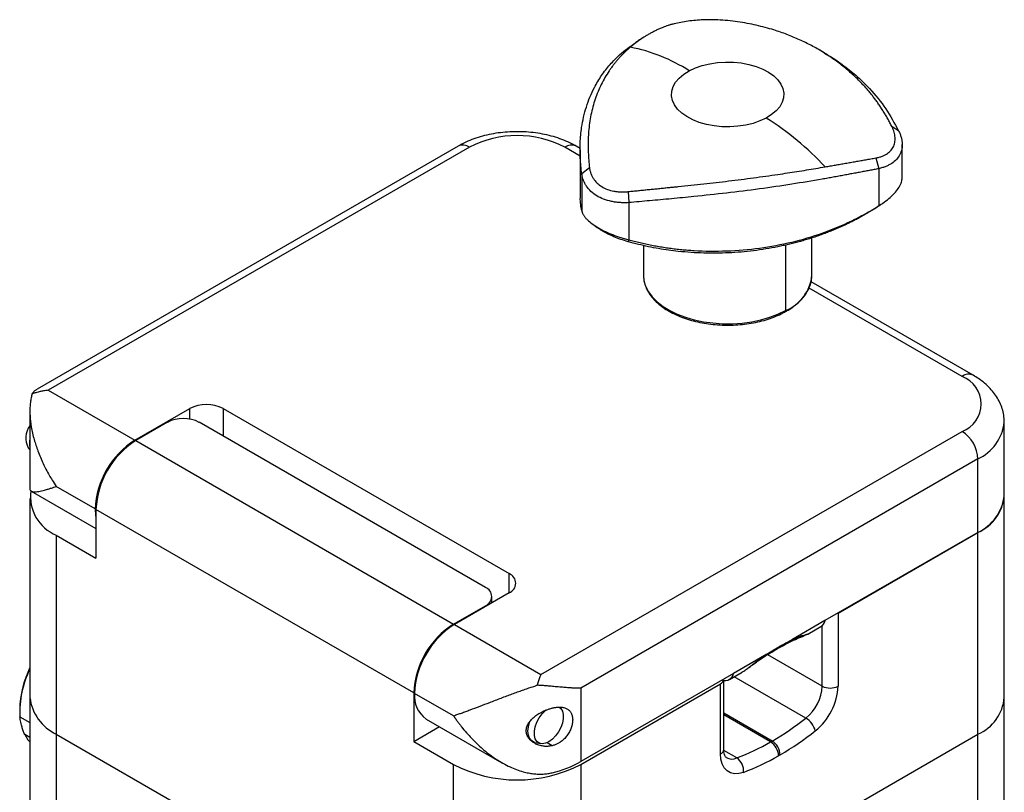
# Model space of a CAD drawing. Header units: inches. Extents: x 0.86 to 7.63, y 2.11 to 9.01.
# Tile 11 of 11: x 5.9 to 7.63, y 7.66 to 9.01. Entities that reach past the tile are written whole.
import ezdxf

# ---------------------------------------------------------------- set-up
doc = ezdxf.new("R2010")
doc.units = ezdxf.units.IN
doc.header["$MEASUREMENT"] = 0

msp = doc.modelspace()

# ---------------------------------------------------------------- linework, layer by layer
at = {"color": 7, "linetype": 'Continuous', "lineweight": 25}
for p, q in [((7.3105, 8.9566), (7.2998, 8.9628)), ((7.4407, 8.82), (7.4292, 8.8269)), ((6.6693, 8.7932), (5.9315, 8.3673)), ((6.6889, 8.7913), (5.9512, 8.3654)), ((6.8828, 8.7758), (6.856, 8.7913)), ((6.8831, 8.789), (6.8757, 8.7932)), ((6.8828, 8.7869), (6.8828, 8.7043)), ((7.4471, 8.7389), (7.4471, 8.7958)), ((7.4008, 8.7724), (7.406, 8.7536)), ((6.8993, 8.7549), (6.8856, 8.7446)), ((7.406, 8.7536), (7.406, 8.6887)), ((6.8856, 8.7446), (6.8856, 8.6797)), ((6.9669, 8.7135), (6.9679, 8.6941)), ((6.9679, 8.6941), (6.9679, 8.6292)), ((7.406, 8.6887), (7.4008, 8.6847)), ((7.406, 8.6884), (7.4008, 8.6847)), ((6.9679, 8.6292), (6.9669, 8.6257)), ((7.289, 8.5671), (7.289, 8.6327)), ((6.9937, 8.6194), (6.9937, 8.5671)), ((7.2425, 8.6199), (7.2425, 8.505)), ((7.5716, 8.3915), (7.2876, 8.5555)), ((7.552, 8.3895), (7.2838, 8.5443)), ((5.9512, 8.3654), (6.1029, 8.2778)), ((6.1029, 8.2778), (6.199, 8.3333)), ((6.199, 8.3149), (6.199, 8.3333)), ((6.2574, 8.3333), (6.7585, 8.044)), ((6.2574, 8.3333), (6.2574, 8.285)), ((5.919, 8.329), (5.919, 8.1929)), ((6.16, 8.3092), (6.1043, 8.277)), ((6.7168, 8.0199), (6.2157, 8.3092)), ((7.6259, 8.1806), (7.6259, 8.3092)), ((6.8142, 7.8672), (7.552, 8.2931)), ((5.9162, 8.2644), (5.919, 8.2612)), ((6.1043, 8.277), (6.6611, 7.9556)), ((7.5798, 8.2449), (6.8838, 7.8431)), ((7.5798, 8.1163), (7.5798, 8.2449)), ((6.0333, 8.1573), (5.9651, 8.1966)), ((5.919, 8.1757), (5.919, 7.8269)), ((5.9213, 8.1886), (6.0347, 8.1232)), ((7.6259, 7.8269), (7.6259, 8.1806)), ((6.0347, 8.1565), (6.0347, 8.0713)), ((6.5915, 7.835), (6.0347, 8.1565)), ((5.9651, 8.1115), (6.0347, 8.0713)), ((5.9651, 8.1115), (5.9651, 7.7627)), ((7.5798, 8.1163), (7.3118, 7.9616)), ((7.3348, 7.9749), (7.5798, 8.1163)), ((7.5798, 7.7627), (7.5798, 8.1163)), ((6.7585, 8.0102), (6.7585, 8.044)), ((6.7585, 8.0102), (6.6625, 7.9548)), ((6.7283, 7.9928), (6.7283, 8.0038)), ((6.6611, 7.9556), (6.7168, 7.9877)), ((6.7168, 7.9877), (6.7168, 7.9861)), ((7.3348, 7.9749), (7.3348, 7.8469)), ((6.6625, 7.9548), (6.8142, 7.8672)), ((7.3118, 7.9616), (7.2535, 7.9279)), ((7.307, 7.8469), (7.307, 7.9529)), ((7.282, 7.938), (7.3046, 7.9511)), ((7.2332, 7.9169), (7.2285, 7.9125)), ((7.2304, 7.9153), (7.2332, 7.9169)), ((7.2101, 7.9029), (7.1518, 7.8692)), ((7.307, 7.8469), (7.2116, 7.9019)), ((7.2304, 7.9153), (7.2257, 7.9109)), ((7.2258, 7.9108), (7.2286, 7.9125)), ((7.1518, 7.8692), (6.8838, 7.7145)), ((7.1445, 7.8587), (7.1668, 7.8715)), ((6.8838, 7.7097), (7.1288, 7.8511)), ((7.1288, 7.728), (7.1288, 7.8511)), ((7.1339, 7.8562), (7.1316, 7.8575)), ((7.1341, 7.8561), (7.1339, 7.8562)), ((7.1346, 7.736), (7.1346, 7.8561)), ((7.2783, 7.7908), (7.1526, 7.8634)), ((6.5915, 7.835), (6.5915, 7.7499)), ((6.6611, 7.7949), (6.5929, 7.8342)), ((6.8838, 7.8431), (6.8838, 7.7145)), ((5.919, 7.8269), (5.919, 7.3447)), ((7.6259, 7.3447), (7.6259, 7.8269)), ((5.9011, 7.806), (5.9011, 7.8028)), ((6.8493, 7.8075), (6.8471, 7.8099)), ((7.2193, 7.7506), (7.1346, 7.7995)), ((7.2165, 7.749), (7.1346, 7.7963)), ((5.9015, 7.7932), (5.919, 7.7831)), ((6.6133, 7.7892), (6.7457, 7.7127)), ((5.919, 7.7567), (5.9099, 7.7619)), ((5.9651, 7.7627), (6.6611, 7.3609)), ((5.9651, 7.7627), (5.9651, 7.2804)), ((6.5915, 7.7499), (6.6365, 7.7758)), ((6.8838, 7.3609), (7.5798, 7.7627)), ((7.5798, 7.2804), (7.5798, 7.7627)), ((6.5915, 7.7499), (6.6611, 7.7097)), ((6.8038, 7.7482), (6.8139, 7.7462)), ((6.8339, 7.7425), (6.8249, 7.7477)), ((7.2165, 7.749), (7.2193, 7.7506)), ((7.1574, 7.721), (7.1347, 7.7342)), ((7.2332, 7.7265), (7.2304, 7.7249)), ((6.6611, 7.3609), (6.6611, 7.7097)), ((6.8838, 7.7097), (6.8838, 7.3609))]:
    msp.add_line(p, q, dxfattribs=at)
at = {"color": 7, "linetype": 'Continuous', "lineweight": 25, "flags": 128}
for points in [[(7.0739, 8.9251), (7.0848, 8.9303), (7.0968, 8.9344), (7.1098, 8.9376), (7.1234, 8.9396), (7.1373, 8.9405), (7.1514, 8.9403), (7.1652, 8.9389), (7.1785, 8.9364), (7.1911, 8.9328), (7.2027, 8.9282), (7.213, 8.9227), (7.2219, 8.9164), (7.2291, 8.9094), (7.2346, 8.902), (7.2381, 8.8941), (7.2397, 8.8861), (7.2392, 8.878), (7.2368, 8.87), (7.2325, 8.8623), (7.2262, 8.855), (7.2183, 8.8483), (7.2088, 8.8424)], [(7.2088, 8.8424), (7.1979, 8.8372), (7.1858, 8.8331), (7.1729, 8.8299), (7.1593, 8.8279), (7.1453, 8.827), (7.1313, 8.8272), (7.1175, 8.8286), (7.1041, 8.8311), (7.0915, 8.8347), (7.08, 8.8393), (7.0696, 8.8448), (7.0608, 8.8511), (7.0535, 8.8581), (7.0481, 8.8655), (7.0446, 8.8734), (7.043, 8.8814), (7.0434, 8.8895), (7.0458, 8.8975), (7.0502, 8.9052), (7.0564, 8.9125), (7.0644, 8.9192), (7.0739, 8.9251)], [(6.9937, 8.5671), (6.9947, 8.5573), (6.9976, 8.5476), (7.0025, 8.5381), (7.0093, 8.529), (7.0179, 8.5204), (7.0281, 8.5124), (7.0398, 8.5052), (7.053, 8.4988), (7.0673, 8.4934), (7.0826, 8.4889), (7.0988, 8.4855), (7.1155, 8.4832), (7.1325, 8.482), (7.1497, 8.482), (7.1667, 8.4831), (7.1834, 8.4854), (7.1996, 8.4888), (7.2149, 8.4932), (7.2293, 8.4987), (7.2425, 8.505)], [(6.0333, 8.1573), (6.0341, 8.1462), (6.0347, 8.1421)], [(6.8281, 7.7494), (6.822, 7.7467), (6.8163, 7.7459), (6.8112, 7.747), (6.8072, 7.75), (6.8043, 7.7546), (6.8028, 7.7606), (6.8028, 7.7677), (6.8043, 7.7755), (6.8072, 7.7834), (6.8112, 7.7911), (6.8163, 7.798), (6.822, 7.8039), (6.8234, 7.805)], [(6.8464, 7.8099), (6.8491, 7.8076), (6.852, 7.803), (6.8534, 7.797), (6.8534, 7.7899), (6.852, 7.7821), (6.8491, 7.7742), (6.845, 7.7665), (6.84, 7.7596), (6.8342, 7.7537), (6.8281, 7.7494)], [(6.8038, 7.7482), (6.802, 7.7487), (6.7976, 7.7513), (6.7943, 7.7554), (6.7922, 7.761), (6.7915, 7.7678), (6.7922, 7.7753), (6.7943, 7.7833), (6.7947, 7.7844)], [(5.9099, 7.7619), (5.9156, 7.753), (5.919, 7.7492)], [(7.1689, 7.6957), (7.1607, 7.6936), (7.1531, 7.6933), (7.1461, 7.6949), (7.1402, 7.6984), (7.1353, 7.7036), (7.1317, 7.7104), (7.1295, 7.7186), (7.1288, 7.728)]]:
    msp.add_lwpolyline(points, dxfattribs=at)
at = {"color": 7, "linetype": 'Continuous', "lineweight": 25}
for centre, radius, start, end in [((6.9143, 8.6758), 0.2961, 57.3877, 79.0476), ((6.9337, 8.4051), 0.5166, 42.9149, 57.8337), ((6.7725, 8.6301), 0.1815, 62.6097, 117.3903), ((6.6774, 8.7752), 0.0198, 54.3824, 114.3071), ((6.8675, 8.7752), 0.0198, 65.6929, 125.6176), ((7.215, 8.574), 0.0743, 291.7071, 354.6388), ((7.2397, 8.5046), 0.00278, 303.2814, 7.9048), ((7.5634, 8.3745), 0.0189, 64.0409, 127.2537), ((7.5337, 8.3413), 0.0516, 290.7834, 69.2166), ((6.2282, 8.2768), 0.0635, 62.6097, 117.3903), ((6.1878, 8.2554), 0.0605, 62.6097, 117.3903), ((5.9481, 8.2815), 0.0362, 143.5102, 208.1248), ((7.545, 8.3185), 0.0814, 295.2747, 353.3905), ((5.9569, 8.2724), 0.0386, 168.6822, 191.3178), ((7.5193, 8.2421), 0.0605, 2.6055, 57.3945), ((6.1839, 8.1507), 0.1507, 122.4873, 177.5127), ((6.1853, 8.1499), 0.1507, 122.4871, 177.5129), ((5.9925, 8.1786), 0.0725, 171.8462, 247.8654), ((7.545, 8.1899), 0.0814, 295.2735, 353.4064), ((7.5488, 8.1872), 0.0774, 293.5992, 355.0807), ((6.7521, 8.0271), 0.018, 290.7834, 69.2166), ((6.7107, 8.0038), 0.0172, 290.7834, 69.2166), ((6.742, 7.8285), 0.1507, 122.4873, 177.5127), ((6.7434, 7.8277), 0.1507, 122.4871, 177.5129), ((7.2962, 7.9647), 0.016, 301.7368, 348.8511), ((6.0774, 7.8017), 0.1763, 153.9184, 178.6141), ((6.0758, 7.8006), 0.1745, 153.9858, 182.4281), ((7.1367, 7.8721), 0.0153, 251.0562, 348.9384), ((7.1232, 7.8618), 0.0121, 297.6449, 332.3489), ((6.6417, 7.8292), 0.0491, 174.0725, 234.6153), ((7.2301, 7.8508), 0.077, 308.7977, 357.0904), ((7.2272, 7.8524), 0.1078, 308.7977, 357.0904), ((7.3209, 7.8737), 0.0303, 242.6097, 297.3903), ((5.9999, 7.8363), 0.0814, 186.5936, 244.7265), ((7.5488, 7.8336), 0.0774, 293.5992, 355.0807), ((6.9655, 8.1873), 0.5051, 300.1679, 308.2749), ((7.2594, 7.7598), 0.0364, 13.6778, 58.5858), ((6.9688, 8.1814), 0.5261, 300.1679, 308.2749), ((7.0215, 8.0838), 0.3874, 290.5423, 300.2198), ((7.2002, 7.7235), 0.0303, 2.6055, 57.3945), ((7.203, 7.7251), 0.0303, 2.6055, 57.3945), ((7.1247, 7.737), 0.0099, 294.3747, 354.3052), ((6.7903, 7.881), 0.191, 283.2092, 299.3235), ((7.1487, 7.7403), 0.0212, 242.5465, 294.3247), ((7.1427, 7.6991), 0.0264, 352.7026, 56.0726), ((7.0273, 8.0736), 0.4035, 290.5423, 300.2198), ((6.7725, 7.9232), 0.2408, 242.4576, 297.5424)]:
    msp.add_arc(centre, radius, start, end, dxfattribs=at)
for points, knots in [([(7.1239, 9.0144), (7.1227, 9.0144), (7.1204, 9.0146), (7.1168, 9.0147), (7.1132, 9.0147), (7.1096, 9.0147), (7.1059, 9.0147), (7.1022, 9.0146), (7.0953, 9.0143), (7.0851, 9.0136), (7.0719, 9.0121), (7.0591, 9.0101), (7.0492, 9.008), (7.0419, 9.0061), (7.0369, 9.0046), (7.0321, 9.003), (7.0293, 9.0019), (7.0278, 9.0013)], [0, 0, 0, 0, 0.036382, 0.0725, 0.108393, 0.1441, 0.17966, 0.215114, 0.250499, 0.375791, 0.500202, 0.624706, 0.750116, 0.811929, 0.874042, 0.936662, 1, 1, 1, 1]), ([(7.4292, 8.8269), (7.428, 8.8293), (7.4257, 8.8341), (7.4219, 8.841), (7.418, 8.8477), (7.414, 8.8543), (7.4099, 8.8606), (7.4057, 8.8669), (7.4014, 8.8729), (7.397, 8.8788), (7.3925, 8.8845), (7.3879, 8.8901), (7.3832, 8.8955), (7.3749, 8.9046), (7.3626, 8.9169), (7.3455, 8.9317), (7.3275, 8.9454), (7.3084, 8.958), (7.2883, 8.9695), (7.2673, 8.9798), (7.2452, 8.989), (7.2251, 8.996), (7.207, 9.0012), (7.1915, 9.005), (7.1754, 9.0084), (7.1587, 9.0111), (7.1415, 9.0132), (7.1298, 9.014), (7.1239, 9.0144)], [0, 0, 0, 0, 0.0219757, 0.0437126, 0.0652189, 0.0865038, 0.1075774, 0.1284506, 0.1491353, 0.1696444, 0.1899918, 0.2101923, 0.2302617, 0.2502166, 0.3132886, 0.375481, 0.4378061, 0.4998544, 0.561763, 0.6239534, 0.6861454, 0.7492225, 0.7893336, 0.8299697, 0.8712542, 0.913295, 0.9561844, 1, 1, 1, 1]), ([(7.0278, 9.0013), (7.0258, 9.0005), (7.0218, 8.9988), (7.016, 8.996), (7.0103, 8.9932), (7.0047, 8.9902), (6.9994, 8.9871), (6.9942, 8.9839), (6.9892, 8.9806), (6.9843, 8.9772), (6.9796, 8.9737), (6.975, 8.9701), (6.9721, 8.9677), (6.9706, 8.9664)], [0, 0, 0, 0, 0.095352, 0.189688, 0.283045, 0.37546, 0.466975, 0.557636, 0.647492, 0.736597, 0.825008, 0.912787, 1, 1, 1, 1]), ([(6.8856, 8.7446), (6.8847, 8.7539), (6.8826, 8.7725), (6.8826, 8.7995), (6.8854, 8.8298), (6.8929, 8.8625), (6.9054, 8.8926), (6.92, 8.917), (6.9349, 8.9362), (6.9542, 8.9563), (6.9708, 8.968), (6.9807, 8.975)], [0, 0, 0, 0, 0.093485, 0.189183, 0.28725, 0.428831, 0.574103, 0.671512, 0.767225, 0.861345, 1, 1, 1, 1]), ([(6.9932, 8.9832), (6.9911, 8.9819), (6.9869, 8.9792), (6.9827, 8.9764), (6.9806, 8.9751)], [0, 0, 0, 0, 0.50006, 1, 1, 1, 1]), ([(6.9706, 8.9664), (6.969, 8.965), (6.9658, 8.9622), (6.9612, 8.9579), (6.9568, 8.9535), (6.9525, 8.949), (6.9484, 8.9444), (6.9445, 8.9397), (6.9408, 8.9349), (6.9371, 8.93), (6.9322, 8.9229), (6.9263, 8.9134), (6.9198, 8.9013), (6.9141, 8.8887), (6.9075, 8.8713), (6.9013, 8.8483), (6.898, 8.8249), (6.8969, 8.8067), (6.8967, 8.7944), (6.897, 8.7817), (6.8978, 8.7686), (6.8988, 8.7595), (6.8993, 8.7549)], [0, 0, 0, 0, 0.028495, 0.05673, 0.084741, 0.112563, 0.140238, 0.167803, 0.195303, 0.22278, 0.250279, 0.312364, 0.374408, 0.436414, 0.498585, 0.622271, 0.749022, 0.797554, 0.846822, 0.896929, 0.947963, 1, 1, 1, 1]), ([(7.3102, 8.9562), (7.3132, 8.9547), (7.3257, 8.9483), (7.3451, 8.9343), (7.3689, 8.9152), (7.3939, 8.8904), (7.4191, 8.8596), (7.4336, 8.8331), (7.4407, 8.82)], [0, 0, 0, 0, 0.049931, 0.21123, 0.36972, 0.525573, 0.767026, 1, 1, 1, 1]), ([(6.8757, 8.7932), (6.8733, 8.7946), (6.8665, 8.7983), (6.8547, 8.8036), (6.84, 8.8088), (6.8246, 8.8129), (6.8088, 8.8159), (6.7925, 8.8178), (6.7761, 8.8186), (6.7597, 8.8183), (6.7433, 8.8169), (6.7273, 8.8144), (6.7116, 8.8108), (6.6966, 8.806), (6.6823, 8.8003), (6.6736, 8.7956), (6.6693, 8.7932)], [0, 0, 0, 0, 0.041365, 0.115606, 0.189708, 0.263606, 0.337215, 0.41057, 0.483769, 0.556941, 0.630217, 0.703712, 0.777578, 0.851956, 0.926955, 1, 1, 1, 1]), ([(7.4008, 8.7724), (7.4018, 8.7726), (7.4039, 8.773), (7.4068, 8.7737), (7.4096, 8.7746), (7.4123, 8.7755), (7.4148, 8.7766), (7.4172, 8.7778), (7.4214, 8.7803), (7.4267, 8.7845), (7.4316, 8.7913), (7.4344, 8.7993), (7.4349, 8.8066), (7.4341, 8.8127), (7.4331, 8.8174), (7.4315, 8.8221), (7.43, 8.8253), (7.4292, 8.8269)], [0, 0, 0, 0, 0.036382, 0.0725, 0.108393, 0.1441, 0.17966, 0.215114, 0.250499, 0.375791, 0.500202, 0.624706, 0.750116, 0.811929, 0.874042, 0.936662, 1, 1, 1, 1]), ([(7.4407, 8.82), (7.4411, 8.8191), (7.4421, 8.8172), (7.4433, 8.8143), (7.4443, 8.8115), (7.4452, 8.8088), (7.4459, 8.806), (7.4464, 8.8034), (7.4468, 8.8008), (7.4473, 8.7955), (7.4467, 8.7877), (7.4433, 8.7781), (7.4374, 8.7697), (7.4305, 8.7639), (7.4239, 8.76), (7.4185, 8.7575), (7.4126, 8.7553), (7.4082, 8.7542), (7.406, 8.7536)], [0, 0, 0, 0, 0.032571, 0.064728, 0.096474, 0.127811, 0.158743, 0.189274, 0.219406, 0.249144, 0.375539, 0.499849, 0.62404, 0.750344, 0.810324, 0.87191, 0.935126, 1, 1, 1, 1]), ([(7.3121, 8.7568), (7.3151, 8.7573), (7.3211, 8.7584), (7.33, 8.7599), (7.3389, 8.7615), (7.3478, 8.763), (7.3567, 8.7646), (7.3656, 8.7662), (7.3745, 8.7677), (7.3833, 8.7693), (7.3921, 8.7709), (7.3979, 8.7719), (7.4008, 8.7724)], [0, 0, 0, 0, 0.095949, 0.192595, 0.290024, 0.388316, 0.487547, 0.587786, 0.689095, 0.791534, 0.895153, 1, 1, 1, 1]), ([(6.8993, 8.7549), (6.8995, 8.754), (6.8997, 8.7521), (6.9004, 8.7492), (6.9011, 8.7465), (6.9021, 8.7438), (6.9032, 8.7412), (6.9045, 8.7387), (6.9072, 8.7343), (6.9121, 8.7283), (6.9205, 8.7219), (6.9305, 8.717), (6.9399, 8.7145), (6.9479, 8.7133), (6.9541, 8.7129), (6.9604, 8.7129), (6.9647, 8.7133), (6.9669, 8.7135)], [0, 0, 0, 0, 0.036382, 0.0725, 0.108393, 0.1441, 0.17966, 0.215114, 0.250499, 0.375791, 0.500202, 0.624706, 0.750116, 0.811929, 0.874042, 0.936662, 1, 1, 1, 1]), ([(6.9669, 8.7135), (6.9699, 8.7138), (6.9759, 8.7144), (6.9848, 8.7153), (6.9938, 8.7162), (7.0026, 8.7171), (7.0114, 8.7179), (7.0202, 8.7188), (7.0289, 8.7197), (7.0375, 8.7206), (7.0462, 8.7214), (7.0667, 8.7236), (7.0991, 8.727), (7.1359, 8.7312), (7.1649, 8.7348), (7.1866, 8.7376), (7.2081, 8.7406), (7.2279, 8.7434), (7.2461, 8.7461), (7.2627, 8.7487), (7.2793, 8.7514), (7.2958, 8.7541), (7.3066, 8.7559), (7.3121, 8.7568)], [0, 0, 0, 0, 0.026234, 0.052207, 0.077928, 0.103405, 0.128648, 0.153668, 0.178476, 0.203086, 0.22751, 0.251763, 0.378067, 0.501353, 0.563738, 0.625934, 0.687958, 0.75007, 0.799474, 0.848927, 0.898678, 0.948963, 1, 1, 1, 1]), ([(7.406, 8.7536), (7.4033, 8.7531), (7.3978, 8.7521), (7.3895, 8.7505), (7.381, 8.7489), (7.3723, 8.7472), (7.3634, 8.7456), (7.3544, 8.7439), (7.3452, 8.7422), (7.3358, 8.7405), (7.3263, 8.7387), (7.3166, 8.737), (7.2928, 8.7328), (7.2535, 8.7262), (7.1973, 8.718), (7.1398, 8.7108), (7.0946, 8.706), (7.0624, 8.7028), (7.0429, 8.7009), (7.0236, 8.6992), (7.0047, 8.6974), (6.9862, 8.6958), (6.974, 8.6947), (6.9679, 8.6941)], [0, 0, 0, 0, 0.022031, 0.044198, 0.066503, 0.088951, 0.111542, 0.134281, 0.15717, 0.180212, 0.203409, 0.226764, 0.250279, 0.373611, 0.500157, 0.626841, 0.750304, 0.793188, 0.835543, 0.877385, 0.91873, 0.959596, 1, 1, 1, 1]), ([(6.9679, 8.6941), (6.9666, 8.6941), (6.9638, 8.6939), (6.9598, 8.6939), (6.9559, 8.694), (6.9521, 8.6942), (6.9483, 8.6945), (6.9447, 8.6949), (6.9411, 8.6955), (6.934, 8.6969), (6.9237, 8.6999), (6.9116, 8.7058), (6.9014, 8.7135), (6.8949, 8.7212), (6.8909, 8.7279), (6.8885, 8.7331), (6.8867, 8.7387), (6.886, 8.7426), (6.8856, 8.7446)], [0, 0, 0, 0, 0.032571, 0.064728, 0.096474, 0.127811, 0.158743, 0.189274, 0.219406, 0.249144, 0.375539, 0.499849, 0.62404, 0.750344, 0.810324, 0.87191, 0.935126, 1, 1, 1, 1]), ([(7.406, 8.6887), (7.4103, 8.6914), (7.4186, 8.6967), (7.429, 8.7056), (7.4374, 8.7146), (7.4433, 8.7236), (7.4467, 8.7319), (7.4468, 8.7368), (7.4469, 8.7389)], [0, 0, 0, 0, 0.176957, 0.344956, 0.520147, 0.692449, 0.864584, 1, 1, 1, 1]), ([(6.8829, 8.7043), (6.8829, 8.704), (6.8819, 8.6947), (6.8838, 8.6871), (6.8856, 8.6797)], [0, 0, 0, 0, 0.036523, 1, 1, 1, 1]), ([(7.4061, 8.6883), (7.4075, 8.6893), (7.4104, 8.6913), (7.4133, 8.6933), (7.4147, 8.6943)], [0, 0, 0, 0, 0.501566, 1, 1, 1, 1]), ([(6.8856, 8.6797), (6.8858, 8.6791), (6.8861, 8.6779), (6.8868, 8.6761), (6.8876, 8.6744), (6.8886, 8.6726), (6.8897, 8.6709), (6.8909, 8.6691), (6.8923, 8.6674), (6.8955, 8.6638), (6.9014, 8.6585), (6.9116, 8.6514), (6.9237, 8.6448), (6.935, 8.6398), (6.9446, 8.6361), (6.9521, 8.6336), (6.9598, 8.6312), (6.9652, 8.6299), (6.9679, 8.6292)], [0, 0, 0, 0, 0.032571, 0.064728, 0.096474, 0.127811, 0.158743, 0.189274, 0.219406, 0.249144, 0.375539, 0.499849, 0.62404, 0.750344, 0.810324, 0.87191, 0.935126, 1, 1, 1, 1]), ([(6.9679, 8.6292), (6.9712, 8.6283), (6.9778, 8.6265), (6.9879, 8.624), (6.998, 8.6217), (7.0082, 8.6196), (7.0185, 8.6177), (7.0289, 8.616), (7.0395, 8.6144), (7.0501, 8.6131), (7.0608, 8.6119), (7.0716, 8.611), (7.0978, 8.6091), (7.14, 8.6087), (7.1975, 8.6137), (7.2537, 8.6241), (7.2958, 8.6365), (7.3249, 8.6473), (7.3422, 8.6546), (7.359, 8.6623), (7.3753, 8.6706), (7.3909, 8.6793), (7.401, 8.6856), (7.406, 8.6887)], [0, 0, 0, 0, 0.022031, 0.0441979, 0.0665034, 0.0889506, 0.1115422, 0.1342811, 0.1571701, 0.1802118, 0.2034088, 0.2267637, 0.2502791, 0.3736106, 0.5001572, 0.6268413, 0.7503039, 0.7931878, 0.8355427, 0.8773847, 0.91873, 0.9595959, 1, 1, 1, 1]), ([(7.4008, 8.6847), (7.3982, 8.683), (7.3929, 8.6797), (7.3849, 8.6749), (7.3769, 8.6703), (7.3688, 8.6659), (7.3608, 8.6617), (7.3527, 8.6577), (7.3446, 8.6539), (7.3365, 8.6503), (7.3284, 8.6468), (7.3203, 8.6435), (7.3148, 8.6414), (7.3121, 8.6403)], [0, 0, 0, 0, 0.095366, 0.189714, 0.283079, 0.375499, 0.467016, 0.557676, 0.647529, 0.736628, 0.825031, 0.9128, 1, 1, 1, 1]), ([(6.9053, 8.6558), (6.9069, 8.6547), (6.91, 8.6525), (6.9132, 8.6502), (6.9148, 8.649)], [0, 0, 0, 0, 0.499969, 1, 1, 1, 1]), ([(6.9669, 8.6257), (6.9626, 8.627), (6.954, 8.6296), (6.9417, 8.6344), (6.9305, 8.6395), (6.9214, 8.6445), (6.9168, 8.6477), (6.915, 8.6491)], [0, 0, 0, 0, 0.215132, 0.426788, 0.640489, 0.852686, 1, 1, 1, 1]), ([(7.3121, 8.6403), (7.309, 8.6392), (7.303, 8.637), (7.2938, 8.6338), (7.2847, 8.6309), (7.2755, 8.6281), (7.2664, 8.6255), (7.2572, 8.6231), (7.248, 8.6208), (7.2387, 8.6187), (7.2254, 8.6159), (7.2081, 8.6128), (7.1866, 8.6097), (7.1649, 8.6075), (7.136, 8.6055), (7.0992, 8.6052), (7.064, 8.6075), (7.0376, 8.6108), (7.0202, 8.6135), (7.0026, 8.6169), (6.9847, 8.6209), (6.9729, 8.6241), (6.9669, 8.6257)], [0, 0, 0, 0, 0.028448, 0.056636, 0.084601, 0.112378, 0.140006, 0.167526, 0.19498, 0.222411, 0.249862, 0.311991, 0.374053, 0.436081, 0.498283, 0.621588, 0.747912, 0.79665, 0.846131, 0.896459, 0.947723, 1, 1, 1, 1]), ([(6.9941, 8.5624), (6.9942, 8.5609), (6.9945, 8.5563), (6.9967, 8.5486), (7.0008, 8.5394), (7.0066, 8.5306), (7.0139, 8.5222), (7.0227, 8.5143), (7.033, 8.507), (7.0445, 8.5005), (7.0571, 8.4947), (7.0707, 8.4897), (7.0851, 8.4857), (7.1002, 8.4826), (7.1157, 8.4805), (7.1315, 8.4794), (7.1474, 8.4793), (7.1633, 8.4802), (7.1789, 8.4821), (7.1941, 8.4849), (7.2087, 8.4887), (7.2224, 8.4935), (7.2332, 8.4981), (7.2392, 8.5013), (7.2412, 8.5023)], [0, 0, 0, 0, 0.021269, 0.067463, 0.113866, 0.160699, 0.208014, 0.255723, 0.30368, 0.351754, 0.399849, 0.447915, 0.49594, 0.543923, 0.591873, 0.639801, 0.687718, 0.735639, 0.783573, 0.831533, 0.879532, 0.927584, 0.975699, 1, 1, 1, 1]), ([(7.2412, 8.5023), (7.2433, 8.5035), (7.2492, 8.5068), (7.2581, 8.5129), (7.2673, 8.5207), (7.275, 8.5292), (7.2811, 8.5381), (7.2856, 8.5475), (7.2882, 8.557), (7.2893, 8.5652), (7.2887, 8.5701), (7.2885, 8.5718)], [0, 0, 0, 0, 0.06613, 0.191605, 0.317198, 0.442599, 0.567449, 0.691304, 0.813817, 0.934999, 1, 1, 1, 1]), ([(7.6257, 8.3091), (7.6257, 8.3114), (7.6258, 8.3176), (7.624, 8.3275), (7.6206, 8.3386), (7.6155, 8.3492), (7.609, 8.3593), (7.601, 8.3689), (7.5915, 8.3779), (7.5816, 8.3854), (7.5746, 8.3897), (7.5716, 8.3915)], [0, 0, 0, 0, 0.06796, 0.182323, 0.296477, 0.411768, 0.529429, 0.650453, 0.775392, 0.904143, 1, 1, 1, 1]), ([(5.923, 8.3591), (5.9239, 8.3604), (5.9258, 8.3632), (5.9288, 8.3658), (5.9309, 8.3669), (5.9316, 8.3673)], [0, 0, 0, 0, 0.397398, 0.829317, 1, 1, 1, 1]), ([(5.9512, 8.3654), (5.9497, 8.3652), (5.947, 8.3648), (5.9431, 8.3642), (5.9399, 8.3635), (5.9354, 8.3626), (5.9298, 8.3612), (5.9252, 8.3598), (5.923, 8.3591)], [0, 0, 0, 0, 0.156468, 0.29196, 0.406476, 0.500015, 0.764954, 1, 1, 1, 1]), ([(5.923, 8.3591), (5.9227, 8.3579), (5.922, 8.3556), (5.9212, 8.3518), (5.9204, 8.348), (5.9199, 8.3439), (5.9194, 8.3396), (5.9191, 8.3352), (5.919, 8.3306), (5.919, 8.3258), (5.9194, 8.3162), (5.9212, 8.3005), (5.9259, 8.2797), (5.933, 8.2581), (5.9403, 8.2408), (5.9473, 8.2267), (5.9525, 8.2171), (5.9584, 8.2069), (5.9627, 8.2004), (5.9651, 8.1966)], [0, 0, 0, 0, 0.025629, 0.051778, 0.078463, 0.105696, 0.13349, 0.161857, 0.190808, 0.220354, 0.250504, 0.36883, 0.500257, 0.616883, 0.750289, 0.80896, 0.874895, 0.926975, 1, 1, 1, 1]), ([(5.919, 8.1929), (5.919, 8.1928), (5.9189, 8.1918), (5.9194, 8.1904), (5.9208, 8.1887), (5.9231, 8.1878), (5.9263, 8.1874), (5.9299, 8.1875), (5.9344, 8.1881), (5.9393, 8.1891), (5.9449, 8.1904), (5.9507, 8.1921), (5.9574, 8.1941), (5.9623, 8.1957), (5.9651, 8.1966)], [0, 0, 0, 0, 0.0050103, 0.0921042, 0.1844776, 0.2823116, 0.3688024, 0.461164, 0.5476053, 0.6412322, 0.7254809, 0.8203345, 0.8951036, 1, 1, 1, 1]), ([(7.2286, 7.9125), (7.238, 7.9177), (7.2558, 7.9275), (7.2734, 7.9345), (7.2816, 7.9378)], [0, 0, 0, 0, 0.530217, 1, 1, 1, 1]), ([(7.2535, 7.9279), (7.256, 7.9291), (7.2608, 7.9313), (7.2672, 7.9339), (7.2726, 7.9358), (7.2768, 7.937), (7.2808, 7.9379), (7.2814, 7.9381), (7.2818, 7.9383)], [0, 0, 0, 0, 0.198037, 0.376353, 0.536046, 0.677067, 0.807173, 1, 1, 1, 1]), ([(7.1667, 7.8716), (7.1677, 7.8722), (7.1708, 7.8739), (7.1751, 7.8771), (7.1798, 7.8805), (7.1837, 7.8836), (7.1899, 7.8884), (7.1988, 7.8951), (7.2061, 7.9001), (7.2101, 7.9029)], [0, 0, 0, 0, 0.062797, 0.195821, 0.280485, 0.369563, 0.463703, 0.710022, 1, 1, 1, 1]), ([(7.176, 7.8774), (7.183, 7.8827), (7.1995, 7.8951), (7.2162, 7.9051), (7.2258, 7.9108)], [0, 0, 0, 0, 0.423937, 1, 1, 1, 1]), ([(6.8077, 7.8484), (6.8081, 7.8494), (6.8088, 7.8517), (6.8099, 7.855), (6.8111, 7.8586), (6.8125, 7.8628), (6.8136, 7.8656), (6.8142, 7.8672)], [0, 0, 0, 0, 0.153378, 0.320051, 0.500027, 0.708049, 1, 1, 1, 1]), ([(6.6611, 7.7949), (6.6625, 7.7953), (6.665, 7.7962), (6.6687, 7.7975), (6.6719, 7.7986), (6.6764, 7.8002), (6.6823, 7.8023), (6.693, 7.8063), (6.7067, 7.8115), (6.7249, 7.8185), (6.7438, 7.8257), (6.7604, 7.8319), (6.773, 7.8365), (6.782, 7.8398), (6.7908, 7.8428), (6.7993, 7.8457), (6.8049, 7.8475), (6.8077, 7.8484)], [0, 0, 0, 0, 0.039132, 0.073029, 0.10169, 0.125115, 0.191047, 0.249725, 0.38313, 0.499764, 0.63119, 0.749525, 0.803353, 0.855249, 0.905275, 0.953499, 1, 1, 1, 1]), ([(6.8838, 7.8431), (6.8825, 7.8431), (6.8801, 7.8431), (6.8765, 7.8432), (6.8732, 7.8433), (6.8703, 7.8435), (6.8656, 7.8437), (6.8588, 7.8442), (6.8494, 7.845), (6.8398, 7.8458), (6.8305, 7.8467), (6.8223, 7.8474), (6.815, 7.8479), (6.8101, 7.8482), (6.8077, 7.8484)], [0, 0, 0, 0, 0.0634516, 0.120167, 0.1701463, 0.2133896, 0.2498971, 0.3822504, 0.4991148, 0.6301173, 0.7497471, 0.8378116, 0.9211848, 1, 1, 1, 1]), ([(6.8339, 7.7425), (6.8331, 7.7423), (6.8313, 7.7419), (6.8287, 7.7415), (6.8261, 7.7413), (6.8235, 7.7412), (6.8209, 7.7413), (6.8165, 7.7418), (6.8107, 7.7431), (6.8037, 7.7461), (6.7976, 7.7502), (6.7926, 7.7556), (6.7893, 7.7618), (6.7881, 7.7687), (6.7893, 7.7757), (6.7926, 7.7823), (6.7975, 7.7885), (6.8036, 7.7939), (6.8106, 7.7988), (6.8174, 7.8024), (6.8234, 7.8051), (6.8287, 7.807), (6.8322, 7.8079), (6.8339, 7.8084)], [0, 0, 0, 0, 0.020629, 0.041243, 0.061914, 0.082709, 0.103698, 0.124946, 0.187619, 0.249783, 0.313558, 0.374547, 0.437995, 0.499273, 0.561879, 0.624525, 0.685765, 0.749845, 0.81218, 0.87505, 0.917285, 0.958752, 1, 1, 1, 1]), ([(6.8339, 7.8084), (6.8348, 7.8086), (6.8364, 7.809), (6.8389, 7.8094), (6.8413, 7.8098), (6.8436, 7.81), (6.8459, 7.8101), (6.8497, 7.8101), (6.8546, 7.8094), (6.8599, 7.8073), (6.8643, 7.8041), (6.8674, 7.7996), (6.8694, 7.7941), (6.87, 7.7878), (6.8694, 7.7809), (6.8675, 7.7737), (6.8643, 7.7666), (6.86, 7.7598), (6.8546, 7.7537), (6.849, 7.7492), (6.8437, 7.7461), (6.8389, 7.7439), (6.8356, 7.743), (6.8339, 7.7425)], [0, 0, 0, 0, 0.0212538, 0.0422249, 0.0629881, 0.0836205, 0.1042006, 0.1248074, 0.1875424, 0.2497752, 0.3122924, 0.3747969, 0.437232, 0.499749, 0.5621779, 0.6246681, 0.687167, 0.7496927, 0.8120255, 0.8748745, 0.9161617, 0.9576611, 1, 1, 1, 1]), ([(5.9099, 7.7619), (5.9094, 7.7631), (5.9085, 7.7653), (5.9073, 7.7687), (5.9062, 7.772), (5.9052, 7.7752), (5.9041, 7.7791), (5.903, 7.7835), (5.902, 7.7885), (5.9017, 7.7916), (5.9015, 7.7932)], [0, 0, 0, 0, 0.100449, 0.20028, 0.29983, 0.399444, 0.49947, 0.666222, 0.83253, 1, 1, 1, 1]), ([(6.6611, 7.7949), (6.6624, 7.793), (6.6648, 7.7895), (6.6683, 7.7845), (6.6716, 7.7802), (6.6744, 7.7765), (6.6791, 7.7706), (6.6857, 7.7628), (6.6979, 7.7497), (6.7109, 7.7375), (6.7248, 7.7264), (6.7397, 7.7159), (6.7589, 7.7051), (6.7782, 7.6978), (6.7921, 7.6945), (6.8011, 7.6932), (6.8097, 7.6925), (6.8181, 7.6926), (6.8262, 7.6934), (6.8314, 7.6945), (6.8339, 7.6951)], [0, 0, 0, 0, 0.031718, 0.060082, 0.085091, 0.106746, 0.125046, 0.191053, 0.249689, 0.37495, 0.439223, 0.499419, 0.631679, 0.749276, 0.794693, 0.838467, 0.88073, 0.92163, 0.961327, 1, 1, 1, 1]), ([(7.139, 7.7216), (7.1387, 7.7217), (7.1381, 7.7221), (7.1369, 7.7238), (7.1356, 7.7269), (7.1347, 7.7311), (7.1346, 7.7345), (7.1346, 7.736)], [0, 0, 0, 0, 0.250377, 0.454965, 0.647656, 0.85189, 1, 1, 1, 1])]:
    msp.add_open_spline(points, degree=3, knots=knots, dxfattribs=at)
for points in [[(7.2332, 7.9169), (7.24, 7.9208), (7.2468, 7.9245), (7.2535, 7.9279)], [(7.2101, 7.9029), (7.2169, 7.9072), (7.2236, 7.9114), (7.2304, 7.9153)]]:
    msp.add_open_spline(points, degree=3, dxfattribs=at)

doc.saveas('drawing.dxf')
